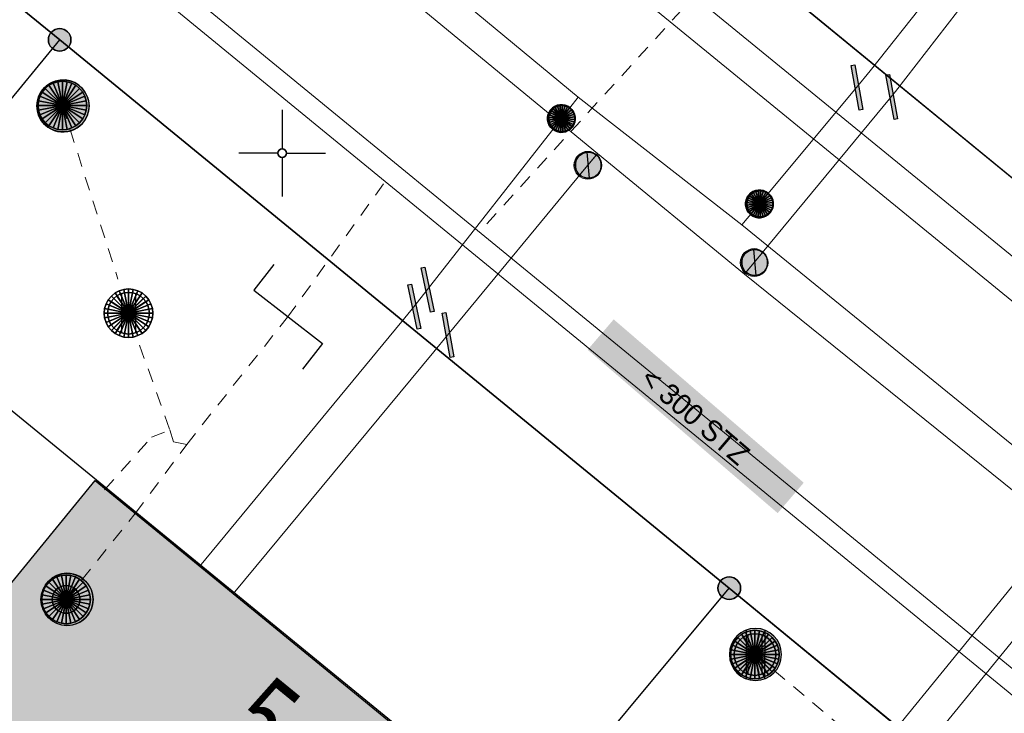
# Model space of a CAD drawing. Header units: metres. Extents: x 2695560 to 2696939, y 1260529 to 1262050.
# Tile 82 of 256: x 2696022 to 2696036, y 1260867 to 1260877. Entities that reach past the tile are written whole.
import ezdxf

# ---------------------------------------------------------------- set-up
doc = ezdxf.new("R2010")
doc.units = ezdxf.units.M
doc.linetypes.add('AUSGEZOGEN', pattern=[0])
doc.linetypes.add('VERDECKT2_S2', pattern=[0.36, 0.2, -0.16])
for name, color, linetype in [('XR$1$AV_Gebäudeflächen (BB)', 7, 'AUSGEZOGEN'), ('XR$1$AV_Grenzpunkte', 7, 'AUSGEZOGEN'), ('XR$1$AV_Haus-Nr.', 7, 'AUSGEZOGEN'), ('XR$1$AV_Koordinatennetzpunkte', 7, 'AUSGEZOGEN'), ('XR$1$AV_Linien (BB)', 7, 'AUSGEZOGEN'), ('XR$1$AW_LK_Schachtdeckel', 24, 'AUSGEZOGEN'), ('XR$1$AW_LK_Zwischenpunkt', 24, 'AUSGEZOGEN'), ('XR$1$GA_LK_Absperrarmatur', 32, 'AUSGEZOGEN'), ('XR$1$GA_LK_Rohrleitungsteil', 32, 'AUSGEZOGEN'), ('XR$1$Liegenschaftsgrenzen', 7, 'AUSGEZOGEN'), ('XR$1$PFAV', 255, 'AUSGEZOGEN'), ('XR$1$PFAW', 255, 'AUSGEZOGEN'), ('XR$1$PFGA', 255, 'AUSGEZOGEN'), ('XR$1$PFWA', 255, 'AUSGEZOGEN'), ('XR$1$RP_Abstandslinie', 7, 'AUSGEZOGEN'), ('XR$1$WA_LK_Absperrarmatur', 171, 'AUSGEZOGEN'), ('XR$1$WA_LK_Rohrleitungsteil', 171, 'AUSGEZOGEN')]:
    doc.layers.add(name, color=color, linetype=linetype)
for name, color, linetype, lineweight in [('XR$2$ABW-Linie-R-ungenau', 4, 'VERDECKT2_S2', 18), ('XR$2$ABW-LinieFlaeche-R-genau', 4, 'AUSGEZOGEN', 18), ('XR$2$ABW-Punkt', 6, 'AUSGEZOGEN', 18), ('XR$2$ELE-LinieFlaeche-genau', 1, 'AUSGEZOGEN', 18), ('XR$2$GAS-Linie-genau', 12, 'AUSGEZOGEN', 18), ('XR$2$GAS-Punkt', 12, 'AUSGEZOGEN', 18), ('XR$2$WAS-Linie-genau', 5, 'AUSGEZOGEN', 18), ('XR$2$WAS-Punkt', 5, 'AUSGEZOGEN', 18), ('XR$2$WEI-Text', 59, 'AUSGEZOGEN', 18)]:
    doc.layers.add(name, color=color, linetype=linetype, lineweight=lineweight)
doc.styles.add('ARIAL', font='arial.ttf')
doc.styles.add('TXT', font='txt')

# ---------------------------------------------------------------- blocks, each defined once
blk = doc.blocks.new('BAV15')
at = {"layer": 'XR$1$PFAV', "transparency": 33554687}
blk.add_hatch(color=7, dxfattribs=at).paths.add_polyline_path([(0.5, 0), (0.49, 0.101), (0.459, 0.197), (0.41, 0.286), (0.344, 0.362), (0.264, 0.424), (0.174, 0.469), (0.076, 0.494), (-0.025, 0.499), (-0.125, 0.484), (-0.22, 0.449), (-0.306, 0.395), (-0.379, 0.326), (-0.437, 0.243), (-0.477, 0.15), (-0.497, 0.051), (-0.497, -0.051), (-0.477, -0.15), (-0.437, -0.243), (-0.379, -0.326), (-0.306, -0.395), (-0.22, -0.449), (-0.125, -0.484), (-0.025, -0.499), (0.076, -0.494), (0.174, -0.469), (0.264, -0.424), (0.344, -0.362), (0.41, -0.286), (0.459, -0.197), (0.49, -0.101)])
at = {"color": 7, "transparency": 33554687}
for start, end in [(90, 270), (270, 90)]:
    blk.add_arc((0, 0), 0.5, start, end, dxfattribs=at)
at = {"layer": 'XR$1$PFAV', "transparency": 33554687}
blk.add_circle((0, 0), 0.5, dxfattribs=at)
blk = doc.blocks.new('BAV2041')
at = {"color": 7, "transparency": 33554687}
for p, q in [((0, 0.5), (0, 0.05)), ((-0.05, 0), (-0.5, 0)), ((0.05, 0), (0.5, 0)), ((0, -0.05), (0, -0.5))]:
    blk.add_line(p, q, dxfattribs=at)
blk.add_circle((0, 0), 0.05, dxfattribs=at)
for start, end in [(90, 270), (270, 90)]:
    blk.add_arc((0, 0), 0.05, start, end, dxfattribs=at)
blk = doc.blocks.new('BAW2093')
at = {"transparency": 33554687}
blk.add_lwpolyline([(-0.375, -0.5), (0, -0.5), (0, 0.5), (0.375, 0.5)], dxfattribs=at)
blk = doc.blocks.new('BAW2082')
at = {"layer": 'XR$1$PFAW', "transparency": 33554687}
blk.add_hatch(color=7, dxfattribs=at).paths.add_polyline_path([(0.509, -0.003), (0.499, 0.098), (0.469, 0.194), (0.42, 0.283), (0.354, 0.359), (0.274, 0.421), (0.183, 0.466), (0.085, 0.491), (-0.016, 0.496), (-0.116, 0.481), (-0.211, 0.446), (-0.297, 0.392), (-0.37, 0.323), (-0.428, 0.24), (-0.468, 0.147), (-0.488, 0.047), (-0.488, -0.054), (-0.468, -0.153), (-0.428, -0.246), (-0.37, -0.329), (-0.297, -0.398), (-0.211, -0.452), (-0.116, -0.487), (-0.016, -0.502), (0.085, -0.497), (0.183, -0.472), (0.274, -0.427), (0.354, -0.366), (0.42, -0.289), (0.469, -0.2), (0.499, -0.104)])
at = {"transparency": 33554687}
for start, end in [(91.1948, 268.8052), (268.8052, 91.1948)]:
    blk.add_arc((0.01, 0), 0.5, start, end, dxfattribs=at)
at = {"layer": 'XR$1$PFAW', "transparency": 33554687}
blk.add_circle((0.009, -0.003), 0.5, dxfattribs=at)
blk = doc.blocks.new('BAW2090')
at = {"layer": 'XR$1$PFAW', "lineweight": 25, "transparency": 33554687}
blk.add_hatch(color=7, dxfattribs=at).paths.add_polyline_path([(0.5, 0), (0.49, 0.101), (0.459, 0.197), (0.41, 0.286), (0.344, 0.362), (0.264, 0.424), (0.174, 0.469), (0.076, 0.494), (-0.025, 0.499), (-0.125, 0.484), (-0.22, 0.449), (-0.306, 0.395), (-0.379, 0.326), (-0.437, 0.243), (-0.477, 0.15), (-0.497, 0.051), (-0.497, -0.051), (-0.477, -0.15), (-0.437, -0.243), (-0.379, -0.326), (-0.306, -0.395), (-0.22, -0.449), (-0.125, -0.484), (-0.025, -0.499), (0.076, -0.494), (0.174, -0.469), (0.264, -0.424), (0.344, -0.362), (0.41, -0.286), (0.459, -0.197), (0.49, -0.101)])
at = {"lineweight": 25, "transparency": 33554687}
for p, q in [((-0.177, 0.468), (-0.177, -0.468)), ((0.179, 0.467), (0.177, -0.468))]:
    blk.add_line(p, q, dxfattribs=at)
for start, end in [(90, 180), (0, 90), (180, 270), (270, 0)]:
    blk.add_arc((0, 0), 0.5, start, end, dxfattribs=at)
blk = doc.blocks.new('BWA2013')
at = {"true_color": 0x000000, "transparency": 33554687}
blk.add_hatch(color=18, dxfattribs=at).paths.add_polyline_path([(-0.291, -0.409), (0.352, 0.357), (0.291, 0.409), (-0.352, -0.357)])
at = {"transparency": 33554687}
blk.add_lwpolyline([(-0.291, -0.409), (-0.352, -0.357), (0.291, 0.409), (0.352, 0.357), (-0.291, -0.409)], close=True, dxfattribs=at)
blk = doc.blocks.new('BWA2012')
at = {"layer": 'XR$1$PFWA', "transparency": 33554687}
blk.add_hatch(color=7, dxfattribs=at).paths.add_polyline_path([(0.5, 0), (0.49, 0.101), (0.459, 0.197), (0.41, 0.286), (0.344, 0.362), (0.264, 0.424), (0.174, 0.469), (0.076, 0.494), (-0.025, 0.499), (-0.125, 0.484), (-0.22, 0.449), (-0.306, 0.395), (-0.379, 0.326), (-0.437, 0.243), (-0.477, 0.15), (-0.497, 0.051), (-0.497, -0.051), (-0.477, -0.15), (-0.437, -0.243), (-0.379, -0.326), (-0.306, -0.395), (-0.22, -0.449), (-0.125, -0.484), (-0.025, -0.499), (0.076, -0.494), (0.174, -0.469), (0.264, -0.424), (0.344, -0.362), (0.41, -0.286), (0.459, -0.197), (0.49, -0.101)])
at = {"transparency": 33554687}
blk.add_line((0.354, 0.354), (-0.354, -0.354), dxfattribs=at)
for start, end in [(45, 225), (225, 45)]:
    blk.add_arc((0, 0), 0.5, start, end, dxfattribs=at)
at = {"layer": 'XR$1$PFWA', "transparency": 33554687}
blk.add_circle((0, 0), 0.5, dxfattribs=at)
blk = doc.blocks.new('BGA2013')
at = {"transparency": 33554687}
blk.add_hatch(color=36, dxfattribs=at).paths.add_polyline_path([(-0.291, -0.409), (0.352, 0.357), (0.291, 0.409), (-0.352, -0.357)])
at = {"color": 32, "transparency": 33554687}
blk.add_lwpolyline([(-0.291, -0.409), (-0.352, -0.357), (0.291, 0.409), (0.352, 0.357), (-0.291, -0.409)], close=True, dxfattribs=at)
blk = doc.blocks.new('BGA965')
at = {"layer": 'XR$1$PFGA', "transparency": 33554687}
blk.add_hatch(color=7, dxfattribs=at).paths.add_polyline_path([(0.5, 0), (0.49, 0.101), (0.459, 0.197), (0.41, 0.286), (0.344, 0.362), (0.264, 0.424), (0.174, 0.469), (0.076, 0.494), (-0.025, 0.499), (-0.125, 0.484), (-0.22, 0.449), (-0.306, 0.395), (-0.379, 0.326), (-0.437, 0.243), (-0.477, 0.15), (-0.497, 0.051), (-0.497, -0.051), (-0.477, -0.15), (-0.437, -0.243), (-0.379, -0.326), (-0.306, -0.395), (-0.22, -0.449), (-0.125, -0.484), (-0.025, -0.499), (0.076, -0.494), (0.174, -0.469), (0.264, -0.424), (0.344, -0.362), (0.41, -0.286), (0.459, -0.197), (0.49, -0.101)])
at = {"color": 32, "transparency": 33554687}
blk.add_line((0, 0.5), (0, -0.5), dxfattribs=at)
for start, end in [(90, 270), (270, 90)]:
    blk.add_arc((0, 0), 0.5, start, end, dxfattribs=at)
at = {"layer": 'XR$1$PFGA', "transparency": 33554687}
blk.add_circle((0, 0), 0.5, dxfattribs=at)
blk = doc.blocks.new('GAS-ABSPERRORGAN')
at = {"layer": 'XR$2$GAS-Punkt', "linetype": 'AUSGEZOGEN', "lineweight": 25, "transparency": 33554687}
blk.add_line((0, 200, 2500), (0, -200, 2500), dxfattribs=at)
for points in [[(-111, 166, 2500), (0, 0, 2500), (-141, 141, 2500)], [(-111, 166), (0, 0), (-141, 141)], [(-111, 166, 2500), (-111, 166), (-141, 141), (-141, 141, 2500)], [(-77, 185, 2500), (0, 0, 2500), (-111, 166, 2500)], [(-77, 185), (0, 0), (-111, 166)], [(-77, 185, 2500), (-77, 185), (-111, 166), (-111, 166, 2500)], [(-39, 196, 2500), (0, 0, 2500), (-77, 185, 2500)], [(-39, 196), (0, 0), (-77, 185)], [(-39, 196, 2500), (-39, 196), (-77, 185), (-77, 185, 2500)], [(0, 200, 2500), (0, 0, 2500), (-39, 196, 2500)], [(0, 200), (0, 0), (-39, 196)], [(0, 200, 2500), (0, 200), (-39, 196), (-39, 196, 2500)], [(39, 196, 2500), (0, 0, 2500), (0, 200, 2500)], [(39, 196), (0, 0), (0, 200)], [(39, 196, 2500), (39, 196), (0, 200), (0, 200, 2500)], [(77, 185, 2500), (0, 0, 2500), (39, 196, 2500)], [(77, 185), (0, 0), (39, 196)], [(111, 166, 2500), (0, 0, 2500), (77, 185, 2500)], [(111, 166), (0, 0), (77, 185)], [(141, 141, 2500), (0, 0, 2500), (111, 166, 2500)], [(141, 141), (0, 0), (111, 166)], [(77, 185, 2500), (77, 185), (39, 196), (39, 196, 2500)], [(111, 166, 2500), (111, 166), (77, 185), (77, 185, 2500)], [(141, 141, 2500), (141, 141), (111, 166), (111, 166, 2500)], [(-196, 39, 2500), (0, 0, 2500), (-200, 0, 2500)], [(-196, 39), (0, 0), (-200, 0)], [(-196, 39, 2500), (-196, 39), (-200, 0), (-200, 0, 2500)], [(-200, 0, 2500), (0, 0, 2500), (-196, -39, 2500)], [(-200, 0), (0, 0), (-196, -39)], [(-185, 77, 2500), (0, 0, 2500), (-196, 39, 2500)], [(-185, 77), (0, 0), (-196, 39)], [(-185, 77, 2500), (-185, 77), (-196, 39), (-196, 39, 2500)], [(-196, -39, 2500), (0, 0, 2500), (-185, -77, 2500)], [(-196, -39), (0, 0), (-185, -77)], [(-166, 111, 2500), (0, 0, 2500), (-185, 77, 2500)], [(-166, 111), (0, 0), (-185, 77)], [(-166, 111, 2500), (-166, 111), (-185, 77), (-185, 77, 2500)], [(-185, -77, 2500), (0, 0, 2500), (-166, -111, 2500)], [(-185, -77), (0, 0), (-166, -111)], [(-141, 141, 2500), (0, 0, 2500), (-166, 111, 2500)], [(-141, 141), (0, 0), (-166, 111)], [(-141, 141, 2500), (-141, 141), (-166, 111), (-166, 111, 2500)], [(-166, -111, 2500), (0, 0, 2500), (-141, -141, 2500)], [(-166, -111), (0, 0), (-141, -141)], [(-141, -141, 2500), (0, 0, 2500), (-111, -166, 2500)], [(-141, -141), (0, 0), (-111, -166)], [(-111, -166, 2500), (0, 0, 2500), (-77, -185, 2500)], [(-111, -166), (0, 0), (-77, -185)], [(-77, -185, 2500), (0, 0, 2500), (-39, -196, 2500)], [(-77, -185), (0, 0), (-39, -196)], [(-39, -196, 2500), (0, 0, 2500), (0, -200, 2500)], [(-39, -196), (0, 0), (0, -200)], [(166, 111, 2500), (0, 0, 2500), (141, 141, 2500)], [(166, 111), (0, 0), (141, 141)], [(185, 77, 2500), (0, 0, 2500), (166, 111, 2500)], [(185, 77), (0, 0), (166, 111)], [(196, 39, 2500), (0, 0, 2500), (185, 77, 2500)], [(196, 39), (0, 0), (185, 77)], [(200, 0, 2500), (0, 0, 2500), (196, 39, 2500)], [(200, 0), (0, 0), (196, 39)], [(0, -200, 2500), (0, 0, 2500), (39, -196, 2500)], [(39, -196, 2500), (0, 0, 2500), (77, -185, 2500)], [(77, -185, 2500), (0, 0, 2500), (111, -166, 2500)], [(111, -166, 2500), (0, 0, 2500), (141, -141, 2500)], [(141, -141, 2500), (0, 0, 2500), (166, -111, 2500)], [(166, -111, 2500), (0, 0, 2500), (185, -77, 2500)], [(185, -77, 2500), (0, 0, 2500), (196, -39, 2500)], [(196, -39, 2500), (0, 0, 2500), (200, 0, 2500)], [(0, -200), (0, 0), (39, -196)], [(39, -196), (0, 0), (77, -185)], [(77, -185), (0, 0), (111, -166)], [(111, -166), (0, 0), (141, -141)], [(141, -141), (0, 0), (166, -111)], [(166, -111), (0, 0), (185, -77)], [(185, -77), (0, 0), (196, -39)], [(196, -39), (0, 0), (200, 0)], [(166, 111, 2500), (166, 111), (141, 141), (141, 141, 2500)], [(185, 77, 2500), (185, 77), (166, 111), (166, 111, 2500)], [(196, 39, 2500), (196, 39), (185, 77), (185, 77, 2500)], [(200, 0, 2500), (200, 0), (196, 39), (196, 39, 2500)], [(-200, 0, 2500), (-200, 0), (-196, -39), (-196, -39, 2500)], [(-196, -39, 2500), (-196, -39), (-185, -77), (-185, -77, 2500)], [(-185, -77, 2500), (-185, -77), (-166, -111), (-166, -111, 2500)], [(-166, -111, 2500), (-166, -111), (-141, -141), (-141, -141, 2500)], [(-141, -141, 2500), (-141, -141), (-111, -166), (-111, -166, 2500)], [(111, -166, 2500), (111, -166), (141, -141), (141, -141, 2500)], [(141, -141, 2500), (141, -141), (166, -111), (166, -111, 2500)], [(166, -111, 2500), (166, -111), (185, -77), (185, -77, 2500)], [(185, -77, 2500), (185, -77), (196, -39), (196, -39, 2500)], [(196, -39, 2500), (196, -39), (200, 0), (200, 0, 2500)], [(-111, -166, 2500), (-111, -166), (-77, -185), (-77, -185, 2500)], [(-77, -185, 2500), (-77, -185), (-39, -196), (-39, -196, 2500)], [(-39, -196, 2500), (-39, -196), (0, -200), (0, -200, 2500)], [(0, -200, 2500), (0, -200), (39, -196), (39, -196, 2500)], [(39, -196, 2500), (39, -196), (77, -185), (77, -185, 2500)], [(77, -185, 2500), (77, -185), (111, -166), (111, -166, 2500)]]:
    blk.add_3dface(points, dxfattribs=at)
blk = doc.blocks.new('WAS-ABSPERRORGAN')
at = {"layer": 'XR$2$WAS-Punkt', "linetype": 'AUSGEZOGEN', "transparency": 33554687}
for p, q in [((0, 200, 2500), (0, -200, 2500)), ((0, 0), (0, 0))]:
    blk.add_line(p, q, dxfattribs=at)
blk.add_circle((0, 0, 502500), 200, dxfattribs=at)
blk = doc.blocks.new('ABW-OELABSCHEIDER')
at = {"layer": 'XR$2$ABW-Punkt', "linetype": 'AUSGEZOGEN', "lineweight": 25, "transparency": 33554687}
for p, q in [((-100, 283, 2500), (-100, -283, 2500)), ((100, 283, 2500), (100, -283, 2500))]:
    blk.add_line(p, q, dxfattribs=at)
for points in [[(-59, 294, 2500), (0, 0, 2500), (-115, 277, 2500)], [(-59, 294), (0, 0), (-115, 277)], [(-59, 294, 2500), (-59, 294), (-115, 277), (-115, 277, 2500)], [(0, 300, 2500), (0, 0, 2500), (-59, 294, 2500)], [(0, 300), (0, 0), (-59, 294)], [(0, 300, 2500), (0, 300), (-59, 294), (-59, 294, 2500)], [(59, 294, 2500), (0, 0, 2500), (0, 300, 2500)], [(59, 294), (0, 0), (0, 300)], [(59, 294, 2500), (59, 294), (0, 300), (0, 300, 2500)], [(115, 277, 2500), (0, 0, 2500), (59, 294, 2500)], [(115, 277), (0, 0), (59, 294)], [(115, 277, 2500), (115, 277), (59, 294), (59, 294, 2500)], [(-249, 167, 2500), (0, 0, 2500), (-277, 115, 2500)], [(-249, 167), (0, 0), (-277, 115)], [(-249, 167, 2500), (-249, 167), (-277, 115), (-277, 115, 2500)], [(-212, 212, 2500), (0, 0, 2500), (-249, 167, 2500)], [(-212, 212), (0, 0), (-249, 167)], [(-212, 212, 2500), (-212, 212), (-249, 167), (-249, 167, 2500)], [(-167, 249, 2500), (0, 0, 2500), (-212, 212, 2500)], [(-167, 249), (0, 0), (-212, 212)], [(-167, 249, 2500), (-167, 249), (-212, 212), (-212, 212, 2500)], [(-115, 277, 2500), (0, 0, 2500), (-167, 249, 2500)], [(-115, 277), (0, 0), (-167, 249)], [(-115, 277, 2500), (-115, 277), (-167, 249), (-167, 249, 2500)], [(167, 249, 2500), (0, 0, 2500), (115, 277, 2500)], [(167, 249), (0, 0), (115, 277)], [(212, 212, 2500), (0, 0, 2500), (167, 249, 2500)], [(212, 212), (0, 0), (167, 249)], [(249, 167, 2500), (0, 0, 2500), (212, 212, 2500)], [(249, 167), (0, 0), (212, 212)], [(277, 115, 2500), (0, 0, 2500), (249, 167, 2500)], [(277, 115), (0, 0), (249, 167)], [(167, 249, 2500), (167, 249), (115, 277), (115, 277, 2500)], [(212, 212, 2500), (212, 212), (167, 249), (167, 249, 2500)], [(249, 167, 2500), (249, 167), (212, 212), (212, 212, 2500)], [(277, 115, 2500), (277, 115), (249, 167), (249, 167, 2500)], [(-294, 59, 2500), (0, 0, 2500), (-300, 0, 2500)], [(-294, 59), (0, 0), (-300, 0)], [(-294, 59, 2500), (-294, 59), (-300, 0), (-300, 0, 2500)], [(-277, 115, 2500), (0, 0, 2500), (-294, 59, 2500)], [(-277, 115), (0, 0), (-294, 59)], [(-277, 115, 2500), (-277, 115), (-294, 59), (-294, 59, 2500)], [(294, 59, 2500), (0, 0, 2500), (277, 115, 2500)], [(294, 59), (0, 0), (277, 115)], [(300, 0, 2500), (0, 0, 2500), (294, 59, 2500)], [(300, 0), (0, 0), (294, 59)], [(294, 59, 2500), (294, 59), (277, 115), (277, 115, 2500)], [(300, 0, 2500), (300, 0), (294, 59), (294, 59, 2500)], [(-300, 0, 2500), (0, 0, 2500), (-294, -59, 2500)], [(-300, 0), (0, 0), (-294, -59)], [(-300, 0, 2500), (-300, 0), (-294, -59), (-294, -59, 2500)], [(-294, -59, 2500), (0, 0, 2500), (-277, -115, 2500)], [(-294, -59), (0, 0), (-277, -115)], [(-294, -59, 2500), (-294, -59), (-277, -115), (-277, -115, 2500)], [(-277, -115, 2500), (0, 0, 2500), (-249, -167, 2500)], [(-277, -115), (0, 0), (-249, -167)], [(-277, -115, 2500), (-277, -115), (-249, -167), (-249, -167, 2500)], [(-249, -167, 2500), (0, 0, 2500), (-212, -212, 2500)], [(-249, -167), (0, 0), (-212, -212)], [(-212, -212, 2500), (0, 0, 2500), (-167, -249, 2500)], [(-212, -212), (0, 0), (-167, -249)], [(-167, -249, 2500), (0, 0, 2500), (-115, -277, 2500)], [(-167, -249), (0, 0), (-115, -277)], [(-115, -277, 2500), (0, 0, 2500), (-59, -294, 2500)], [(-115, -277), (0, 0), (-59, -294)], [(-59, -294, 2500), (0, 0, 2500), (0, -300, 2500)], [(-59, -294), (0, 0), (0, -300)], [(0, -300, 2500), (0, 0, 2500), (59, -294, 2500)], [(59, -294, 2500), (0, 0, 2500), (115, -277, 2500)], [(115, -277, 2500), (0, 0, 2500), (167, -249, 2500)], [(167, -249, 2500), (0, 0, 2500), (212, -212, 2500)], [(212, -212, 2500), (0, 0, 2500), (249, -167, 2500)], [(249, -167, 2500), (0, 0, 2500), (277, -115, 2500)], [(277, -115, 2500), (0, 0, 2500), (294, -59, 2500)], [(294, -59, 2500), (0, 0, 2500), (300, 0, 2500)], [(0, -300), (0, 0), (59, -294)], [(59, -294), (0, 0), (115, -277)], [(115, -277), (0, 0), (167, -249)], [(167, -249), (0, 0), (212, -212)], [(212, -212), (0, 0), (249, -167)], [(249, -167), (0, 0), (277, -115)], [(277, -115), (0, 0), (294, -59)], [(294, -59), (0, 0), (300, 0)], [(249, -167, 2500), (249, -167), (277, -115), (277, -115, 2500)], [(277, -115, 2500), (277, -115), (294, -59), (294, -59, 2500)], [(294, -59, 2500), (294, -59), (300, 0), (300, 0, 2500)], [(-249, -167, 2500), (-249, -167), (-212, -212), (-212, -212, 2500)], [(-212, -212, 2500), (-212, -212), (-167, -249), (-167, -249, 2500)], [(-167, -249, 2500), (-167, -249), (-115, -277), (-115, -277, 2500)], [(-115, -277, 2500), (-115, -277), (-59, -294), (-59, -294, 2500)], [(59, -294, 2500), (59, -294), (115, -277), (115, -277, 2500)], [(115, -277, 2500), (115, -277), (167, -249), (167, -249, 2500)], [(167, -249, 2500), (167, -249), (212, -212), (212, -212, 2500)], [(212, -212, 2500), (212, -212), (249, -167), (249, -167, 2500)], [(-59, -294, 2500), (-59, -294), (0, -300), (0, -300, 2500)], [(0, -300, 2500), (0, -300), (59, -294), (59, -294, 2500)]]:
    blk.add_3dface(points, dxfattribs=at)
blk = doc.blocks.new('ABW-KONTROLLSCHACHT')
at = {"layer": 'XR$2$ABW-Punkt', "linetype": 'AUSGEZOGEN', "lineweight": 25, "transparency": 33554687}
for points in [[(-194, 291, 2500), (0, 0, 2500), (-247, 247, 2500)], [(-194, 291), (0, 0), (-247, 247)], [(-194, 291, 2500), (-194, 291), (-247, 247), (-247, 247, 2500)], [(-134, 323, 2500), (0, 0, 2500), (-194, 291, 2500)], [(-134, 323), (0, 0), (-194, 291)], [(-134, 323, 2500), (-134, 323), (-194, 291), (-194, 291, 2500)], [(-68, 343, 2500), (0, 0, 2500), (-134, 323, 2500)], [(-68, 343), (0, 0), (-134, 323)], [(-68, 343, 2500), (-68, 343), (-134, 323), (-134, 323, 2500)], [(0, 350, 2500), (0, 0, 2500), (-68, 343, 2500)], [(0, 350), (0, 0), (-68, 343)], [(0, 350, 2500), (0, 350), (-68, 343), (-68, 343, 2500)], [(68, 343, 2500), (0, 0, 2500), (0, 350, 2500)], [(68, 343), (0, 0), (0, 350)], [(68, 343, 2500), (68, 343), (0, 350), (0, 350, 2500)], [(134, 323, 2500), (0, 0, 2500), (68, 343, 2500)], [(134, 323), (0, 0), (68, 343)], [(194, 291, 2500), (0, 0, 2500), (134, 323, 2500)], [(194, 291), (0, 0), (134, 323)], [(247, 247, 2500), (0, 0, 2500), (194, 291, 2500)], [(247, 247), (0, 0), (194, 291)], [(134, 323, 2500), (134, 323), (68, 343), (68, 343, 2500)], [(194, 291, 2500), (194, 291), (134, 323), (134, 323, 2500)], [(247, 247, 2500), (247, 247), (194, 291), (194, 291, 2500)], [(-291, 194, 2500), (0, 0, 2500), (-323, 134, 2500)], [(-291, 194), (0, 0), (-323, 134)], [(-291, 194, 2500), (-291, 194), (-323, 134), (-323, 134, 2500)], [(-247, 247, 2500), (0, 0, 2500), (-291, 194, 2500)], [(-247, 247), (0, 0), (-291, 194)], [(-247, 247, 2500), (-247, 247), (-291, 194), (-291, 194, 2500)], [(291, 194, 2500), (0, 0, 2500), (247, 247, 2500)], [(291, 194), (0, 0), (247, 247)], [(323, 134, 2500), (0, 0, 2500), (291, 194, 2500)], [(323, 134), (0, 0), (291, 194)], [(291, 194, 2500), (291, 194), (247, 247), (247, 247, 2500)], [(323, 134, 2500), (323, 134), (291, 194), (291, 194, 2500)], [(-343, 68, 2500), (0, 0, 2500), (-350, 0, 2500)], [(-343, 68), (0, 0), (-350, 0)], [(-343, 68, 2500), (-343, 68), (-350, 0), (-350, 0, 2500)], [(-350, 0, 2500), (0, 0, 2500), (-343, -68, 2500)], [(-350, 0), (0, 0), (-343, -68)], [(-323, 134, 2500), (0, 0, 2500), (-343, 68, 2500)], [(-323, 134), (0, 0), (-343, 68)], [(-323, 134, 2500), (-323, 134), (-343, 68), (-343, 68, 2500)], [(-343, -68, 2500), (0, 0, 2500), (-323, -134, 2500)], [(-343, -68), (0, 0), (-323, -134)], [(-323, -134, 2500), (0, 0, 2500), (-291, -194, 2500)], [(-323, -134), (0, 0), (-291, -194)], [(-291, -194, 2500), (0, 0, 2500), (-247, -247, 2500)], [(-291, -194), (0, 0), (-247, -247)], [(-247, -247, 2500), (0, 0, 2500), (-194, -291, 2500)], [(-247, -247), (0, 0), (-194, -291)], [(-194, -291, 2500), (0, 0, 2500), (-134, -323, 2500)], [(-194, -291), (0, 0), (-134, -323)], [(-134, -323, 2500), (0, 0, 2500), (-68, -343, 2500)], [(-134, -323), (0, 0), (-68, -343)], [(-68, -343, 2500), (0, 0, 2500), (0, -350, 2500)], [(-68, -343), (0, 0), (0, -350)], [(343, 68, 2500), (0, 0, 2500), (323, 134, 2500)], [(343, 68), (0, 0), (323, 134)], [(350, 0, 2500), (0, 0, 2500), (343, 68, 2500)], [(350, 0), (0, 0), (343, 68)], [(0, -350, 2500), (0, 0, 2500), (68, -343, 2500)], [(68, -343, 2500), (0, 0, 2500), (134, -323, 2500)], [(134, -323, 2500), (0, 0, 2500), (194, -291, 2500)], [(194, -291, 2500), (0, 0, 2500), (247, -247, 2500)], [(247, -247, 2500), (0, 0, 2500), (291, -194, 2500)], [(291, -194, 2500), (0, 0, 2500), (323, -134, 2500)], [(323, -134, 2500), (0, 0, 2500), (343, -68, 2500)], [(343, -68, 2500), (0, 0, 2500), (350, 0, 2500)], [(0, -350), (0, 0), (68, -343)], [(68, -343), (0, 0), (134, -323)], [(134, -323), (0, 0), (194, -291)], [(194, -291), (0, 0), (247, -247)], [(247, -247), (0, 0), (291, -194)], [(291, -194), (0, 0), (323, -134)], [(323, -134), (0, 0), (343, -68)], [(343, -68), (0, 0), (350, 0)], [(343, 68, 2500), (343, 68), (323, 134), (323, 134, 2500)], [(350, 0, 2500), (350, 0), (343, 68), (343, 68, 2500)], [(-350, 0, 2500), (-350, 0), (-343, -68), (-343, -68, 2500)], [(-343, -68, 2500), (-343, -68), (-323, -134), (-323, -134, 2500)], [(-323, -134, 2500), (-323, -134), (-291, -194), (-291, -194, 2500)], [(291, -194, 2500), (291, -194), (323, -134), (323, -134, 2500)], [(323, -134, 2500), (323, -134), (343, -68), (343, -68, 2500)], [(343, -68, 2500), (343, -68), (350, 0), (350, 0, 2500)], [(-291, -194, 2500), (-291, -194), (-247, -247), (-247, -247, 2500)], [(-247, -247, 2500), (-247, -247), (-194, -291), (-194, -291, 2500)], [(194, -291, 2500), (194, -291), (247, -247), (247, -247, 2500)], [(247, -247, 2500), (247, -247), (291, -194), (291, -194, 2500)], [(-194, -291, 2500), (-194, -291), (-134, -323), (-134, -323, 2500)], [(-134, -323, 2500), (-134, -323), (-68, -343), (-68, -343, 2500)], [(-68, -343, 2500), (-68, -343), (0, -350), (0, -350, 2500)], [(0, -350, 2500), (0, -350), (68, -343), (68, -343, 2500)], [(68, -343, 2500), (68, -343), (134, -323), (134, -323, 2500)], [(134, -323, 2500), (134, -323), (194, -291), (194, -291, 2500)]]:
    blk.add_3dface(points, dxfattribs=at)
blk = doc.blocks.new('ABW-NORMSCHACHT_WEITERE')
at = {"layer": 'XR$2$ABW-Punkt', "linetype": 'AUSGEZOGEN', "lineweight": 25, "transparency": 33554687}
for points in [[(-111, 166, 2500), (0, 0, 2500), (-141, 141, 2500)], [(-111, 166), (0, 0), (-141, 141)], [(-111, 166, 2500), (-111, 166), (-141, 141), (-141, 141, 2500)], [(-77, 185, 2500), (0, 0, 2500), (-111, 166, 2500)], [(-77, 185), (0, 0), (-111, 166)], [(-77, 185, 2500), (-77, 185), (-111, 166), (-111, 166, 2500)], [(-39, 196, 2500), (0, 0, 2500), (-77, 185, 2500)], [(-39, 196), (0, 0), (-77, 185)], [(-39, 196, 2500), (-39, 196), (-77, 185), (-77, 185, 2500)], [(0, 200, 2500), (0, 0, 2500), (-39, 196, 2500)], [(0, 200), (0, 0), (-39, 196)], [(0, 200, 2500), (0, 200), (-39, 196), (-39, 196, 2500)], [(39, 196, 2500), (0, 0, 2500), (0, 200, 2500)], [(39, 196), (0, 0), (0, 200)], [(39, 196, 2500), (39, 196), (0, 200), (0, 200, 2500)], [(77, 185, 2500), (0, 0, 2500), (39, 196, 2500)], [(77, 185), (0, 0), (39, 196)], [(111, 166, 2500), (0, 0, 2500), (77, 185, 2500)], [(111, 166), (0, 0), (77, 185)], [(141, 141, 2500), (0, 0, 2500), (111, 166, 2500)], [(141, 141), (0, 0), (111, 166)], [(77, 185, 2500), (77, 185), (39, 196), (39, 196, 2500)], [(111, 166, 2500), (111, 166), (77, 185), (77, 185, 2500)], [(141, 141, 2500), (141, 141), (111, 166), (111, 166, 2500)], [(-196, 39, 2500), (0, 0, 2500), (-200, 0, 2500)], [(-196, 39), (0, 0), (-200, 0)], [(-196, 39, 2500), (-196, 39), (-200, 0), (-200, 0, 2500)], [(-200, 0, 2500), (0, 0, 2500), (-196, -39, 2500)], [(-200, 0), (0, 0), (-196, -39)], [(-185, 77, 2500), (0, 0, 2500), (-196, 39, 2500)], [(-185, 77), (0, 0), (-196, 39)], [(-185, 77, 2500), (-185, 77), (-196, 39), (-196, 39, 2500)], [(-196, -39, 2500), (0, 0, 2500), (-185, -77, 2500)], [(-196, -39), (0, 0), (-185, -77)], [(-166, 111, 2500), (0, 0, 2500), (-185, 77, 2500)], [(-166, 111), (0, 0), (-185, 77)], [(-166, 111, 2500), (-166, 111), (-185, 77), (-185, 77, 2500)], [(-185, -77, 2500), (0, 0, 2500), (-166, -111, 2500)], [(-185, -77), (0, 0), (-166, -111)], [(-141, 141, 2500), (0, 0, 2500), (-166, 111, 2500)], [(-141, 141), (0, 0), (-166, 111)], [(-141, 141, 2500), (-141, 141), (-166, 111), (-166, 111, 2500)], [(-166, -111, 2500), (0, 0, 2500), (-141, -141, 2500)], [(-166, -111), (0, 0), (-141, -141)], [(-141, -141, 2500), (0, 0, 2500), (-111, -166, 2500)], [(-141, -141), (0, 0), (-111, -166)], [(-111, -166, 2500), (0, 0, 2500), (-77, -185, 2500)], [(-111, -166), (0, 0), (-77, -185)], [(-77, -185, 2500), (0, 0, 2500), (-39, -196, 2500)], [(-77, -185), (0, 0), (-39, -196)], [(-39, -196, 2500), (0, 0, 2500), (0, -200, 2500)], [(-39, -196), (0, 0), (0, -200)], [(166, 111, 2500), (0, 0, 2500), (141, 141, 2500)], [(166, 111), (0, 0), (141, 141)], [(185, 77, 2500), (0, 0, 2500), (166, 111, 2500)], [(185, 77), (0, 0), (166, 111)], [(196, 39, 2500), (0, 0, 2500), (185, 77, 2500)], [(196, 39), (0, 0), (185, 77)], [(200, 0, 2500), (0, 0, 2500), (196, 39, 2500)], [(200, 0), (0, 0), (196, 39)], [(0, -200, 2500), (0, 0, 2500), (39, -196, 2500)], [(39, -196, 2500), (0, 0, 2500), (77, -185, 2500)], [(77, -185, 2500), (0, 0, 2500), (111, -166, 2500)], [(111, -166, 2500), (0, 0, 2500), (141, -141, 2500)], [(141, -141, 2500), (0, 0, 2500), (166, -111, 2500)], [(166, -111, 2500), (0, 0, 2500), (185, -77, 2500)], [(185, -77, 2500), (0, 0, 2500), (196, -39, 2500)], [(196, -39, 2500), (0, 0, 2500), (200, 0, 2500)], [(0, -200), (0, 0), (39, -196)], [(39, -196), (0, 0), (77, -185)], [(77, -185), (0, 0), (111, -166)], [(111, -166), (0, 0), (141, -141)], [(141, -141), (0, 0), (166, -111)], [(166, -111), (0, 0), (185, -77)], [(185, -77), (0, 0), (196, -39)], [(196, -39), (0, 0), (200, 0)], [(166, 111, 2500), (166, 111), (141, 141), (141, 141, 2500)], [(185, 77, 2500), (185, 77), (166, 111), (166, 111, 2500)], [(196, 39, 2500), (196, 39), (185, 77), (185, 77, 2500)], [(200, 0, 2500), (200, 0), (196, 39), (196, 39, 2500)], [(-200, 0, 2500), (-200, 0), (-196, -39), (-196, -39, 2500)], [(-196, -39, 2500), (-196, -39), (-185, -77), (-185, -77, 2500)], [(-185, -77, 2500), (-185, -77), (-166, -111), (-166, -111, 2500)], [(-166, -111, 2500), (-166, -111), (-141, -141), (-141, -141, 2500)], [(-141, -141, 2500), (-141, -141), (-111, -166), (-111, -166, 2500)], [(111, -166, 2500), (111, -166), (141, -141), (141, -141, 2500)], [(141, -141, 2500), (141, -141), (166, -111), (166, -111, 2500)], [(166, -111, 2500), (166, -111), (185, -77), (185, -77, 2500)], [(185, -77, 2500), (185, -77), (196, -39), (196, -39, 2500)], [(196, -39, 2500), (196, -39), (200, 0), (200, 0, 2500)], [(-111, -166, 2500), (-111, -166), (-77, -185), (-77, -185, 2500)], [(-77, -185, 2500), (-77, -185), (-39, -196), (-39, -196, 2500)], [(-39, -196, 2500), (-39, -196), (0, -200), (0, -200, 2500)], [(0, -200, 2500), (0, -200), (39, -196), (39, -196, 2500)], [(39, -196, 2500), (39, -196), (77, -185), (77, -185, 2500)], [(77, -185, 2500), (77, -185), (111, -166), (111, -166, 2500)]]:
    blk.add_3dface(points, dxfattribs=at)
blk = doc.blocks.new('ABW-DECKEL')
at = {"layer": 'XR$2$ABW-Punkt', "linetype": 'AUSGEZOGEN', "lineweight": 25, "transparency": 33554687}
for points in [[(-194, 291, 2500), (0, 0, 2500), (-247, 247, 2500)], [(-194, 291), (0, 0), (-247, 247)], [(-194, 291, 2500), (-194, 291), (-247, 247), (-247, 247, 2500)], [(-134, 323, 2500), (0, 0, 2500), (-194, 291, 2500)], [(-134, 323), (0, 0), (-194, 291)], [(-134, 323, 2500), (-134, 323), (-194, 291), (-194, 291, 2500)], [(-68, 343, 2500), (0, 0, 2500), (-134, 323, 2500)], [(-68, 343), (0, 0), (-134, 323)], [(-68, 343, 2500), (-68, 343), (-134, 323), (-134, 323, 2500)], [(0, 350, 2500), (0, 0, 2500), (-68, 343, 2500)], [(0, 350), (0, 0), (-68, 343)], [(0, 350, 2500), (0, 350), (-68, 343), (-68, 343, 2500)], [(68, 343, 2500), (0, 0, 2500), (0, 350, 2500)], [(68, 343), (0, 0), (0, 350)], [(68, 343, 2500), (68, 343), (0, 350), (0, 350, 2500)], [(134, 323, 2500), (0, 0, 2500), (68, 343, 2500)], [(134, 323), (0, 0), (68, 343)], [(194, 291, 2500), (0, 0, 2500), (134, 323, 2500)], [(194, 291), (0, 0), (134, 323)], [(247, 247, 2500), (0, 0, 2500), (194, 291, 2500)], [(247, 247), (0, 0), (194, 291)], [(134, 323, 2500), (134, 323), (68, 343), (68, 343, 2500)], [(194, 291, 2500), (194, 291), (134, 323), (134, 323, 2500)], [(247, 247, 2500), (247, 247), (194, 291), (194, 291, 2500)], [(-291, 194, 2500), (0, 0, 2500), (-323, 134, 2500)], [(-291, 194), (0, 0), (-323, 134)], [(-291, 194, 2500), (-291, 194), (-323, 134), (-323, 134, 2500)], [(-247, 247, 2500), (0, 0, 2500), (-291, 194, 2500)], [(-247, 247), (0, 0), (-291, 194)], [(-247, 247, 2500), (-247, 247), (-291, 194), (-291, 194, 2500)], [(291, 194, 2500), (0, 0, 2500), (247, 247, 2500)], [(291, 194), (0, 0), (247, 247)], [(323, 134, 2500), (0, 0, 2500), (291, 194, 2500)], [(323, 134), (0, 0), (291, 194)], [(291, 194, 2500), (291, 194), (247, 247), (247, 247, 2500)], [(323, 134, 2500), (323, 134), (291, 194), (291, 194, 2500)], [(-343, 68, 2500), (0, 0, 2500), (-350, 0, 2500)], [(-343, 68), (0, 0), (-350, 0)], [(-343, 68, 2500), (-343, 68), (-350, 0), (-350, 0, 2500)], [(-350, 0, 2500), (0, 0, 2500), (-343, -68, 2500)], [(-350, 0), (0, 0), (-343, -68)], [(-323, 134, 2500), (0, 0, 2500), (-343, 68, 2500)], [(-323, 134), (0, 0), (-343, 68)], [(-323, 134, 2500), (-323, 134), (-343, 68), (-343, 68, 2500)], [(-343, -68, 2500), (0, 0, 2500), (-323, -134, 2500)], [(-343, -68), (0, 0), (-323, -134)], [(-323, -134, 2500), (0, 0, 2500), (-291, -194, 2500)], [(-323, -134), (0, 0), (-291, -194)], [(-291, -194, 2500), (0, 0, 2500), (-247, -247, 2500)], [(-291, -194), (0, 0), (-247, -247)], [(-247, -247, 2500), (0, 0, 2500), (-194, -291, 2500)], [(-247, -247), (0, 0), (-194, -291)], [(-194, -291, 2500), (0, 0, 2500), (-134, -323, 2500)], [(-194, -291), (0, 0), (-134, -323)], [(-134, -323, 2500), (0, 0, 2500), (-68, -343, 2500)], [(-134, -323), (0, 0), (-68, -343)], [(-68, -343, 2500), (0, 0, 2500), (0, -350, 2500)], [(-68, -343), (0, 0), (0, -350)], [(343, 68, 2500), (0, 0, 2500), (323, 134, 2500)], [(343, 68), (0, 0), (323, 134)], [(350, 0, 2500), (0, 0, 2500), (343, 68, 2500)], [(350, 0), (0, 0), (343, 68)], [(0, -350, 2500), (0, 0, 2500), (68, -343, 2500)], [(68, -343, 2500), (0, 0, 2500), (134, -323, 2500)], [(134, -323, 2500), (0, 0, 2500), (194, -291, 2500)], [(194, -291, 2500), (0, 0, 2500), (247, -247, 2500)], [(247, -247, 2500), (0, 0, 2500), (291, -194, 2500)], [(291, -194, 2500), (0, 0, 2500), (323, -134, 2500)], [(323, -134, 2500), (0, 0, 2500), (343, -68, 2500)], [(343, -68, 2500), (0, 0, 2500), (350, 0, 2500)], [(0, -350), (0, 0), (68, -343)], [(68, -343), (0, 0), (134, -323)], [(134, -323), (0, 0), (194, -291)], [(194, -291), (0, 0), (247, -247)], [(247, -247), (0, 0), (291, -194)], [(291, -194), (0, 0), (323, -134)], [(323, -134), (0, 0), (343, -68)], [(343, -68), (0, 0), (350, 0)], [(343, 68, 2500), (343, 68), (323, 134), (323, 134, 2500)], [(350, 0, 2500), (350, 0), (343, 68), (343, 68, 2500)], [(-350, 0, 2500), (-350, 0), (-343, -68), (-343, -68, 2500)], [(-343, -68, 2500), (-343, -68), (-323, -134), (-323, -134, 2500)], [(-323, -134, 2500), (-323, -134), (-291, -194), (-291, -194, 2500)], [(291, -194, 2500), (291, -194), (323, -134), (323, -134, 2500)], [(323, -134, 2500), (323, -134), (343, -68), (343, -68, 2500)], [(343, -68, 2500), (343, -68), (350, 0), (350, 0, 2500)], [(-291, -194, 2500), (-291, -194), (-247, -247), (-247, -247, 2500)], [(-247, -247, 2500), (-247, -247), (-194, -291), (-194, -291, 2500)], [(194, -291, 2500), (194, -291), (247, -247), (247, -247, 2500)], [(247, -247, 2500), (247, -247), (291, -194), (291, -194, 2500)], [(-194, -291, 2500), (-194, -291), (-134, -323), (-134, -323, 2500)], [(-134, -323, 2500), (-134, -323), (-68, -343), (-68, -343, 2500)], [(-68, -343, 2500), (-68, -343), (0, -350), (0, -350, 2500)], [(0, -350, 2500), (0, -350), (68, -343), (68, -343, 2500)], [(68, -343, 2500), (68, -343), (134, -323), (134, -323, 2500)], [(134, -323, 2500), (134, -323), (194, -291), (194, -291, 2500)]]:
    blk.add_3dface(points, dxfattribs=at)

msp = doc.modelspace()

# ---------------------------------------------------------------- hatches: boundary and pattern name
at = {"transparency": 33554687}
msp.add_hatch(color=7, dxfattribs=at).paths.add_polyline_path([(2696030.738, 1260872.418), (2696030.363, 1260871.981), (2696033.096, 1260869.63), (2696033.471, 1260870.067)])
at = {"layer": 'XR$1$AV_Gebäudeflächen (BB)', "true_color": 0xd2d2d2, "transparency": 33554687}
msp.add_hatch(color=254, dxfattribs=at).paths.add_polyline_path([(2696023.63, 1260857.82), (2696029.47, 1260865.03), (2696023.279, 1260870.1), (2696017.418, 1260862.924)])

# ---------------------------------------------------------------- linework, layer by layer
at = {"layer": 'XR$1$AV_Linien (BB)', "color": 7, "linetype": 'AUSGEZOGEN', "transparency": 33554687}
for p, q in [((2696022.77, 1260876.44), (2696019.277, 1260879.311)), ((2696000.25, 1260848.95), (2696022.77, 1260876.44))]:
    msp.add_line(p, q, dxfattribs=at)
for points in [[(2696043.149, 1260868.985), (2696036.86, 1260874.13), (2696026.03, 1260883.02), (2696024.471, 1260884.294)], [(2696038.578, 1260863.465), (2696032.4, 1260868.55), (2696022.77, 1260876.44)], [(2696017.418, 1260862.924), (2696023.279, 1260870.1), (2696029.47, 1260865.03)]]:
    msp.add_lwpolyline(points, dxfattribs=at)
at = {"layer": 'XR$1$Liegenschaftsgrenzen', "color": 7, "linetype": 'AUSGEZOGEN', "transparency": 33554687}
for p, q in [((2696013.11, 1260884.38), (2696022.77, 1260876.44)), ((2696026.03, 1260883.02), (2696036.86, 1260874.13)), ((2696000.25, 1260848.95), (2696022.77, 1260876.44)), ((2696022.77, 1260876.44), (2696032.4, 1260868.55)), ((2696032.4, 1260868.55), (2696042.01, 1260860.64))]:
    msp.add_line(p, q, dxfattribs=at)
msp.add_lwpolyline([(2696010.23, 1260841.04), (2696014.92, 1260846.95), (2696023.63, 1260857.82), (2696029.47, 1260865.03), (2696032.4, 1260868.55)], dxfattribs=at)
at = {"layer": 'XR$1$RP_Abstandslinie', "color": 7, "linetype": 'AUSGEZOGEN', "transparency": 33554687}
msp.add_lwpolyline([(2696026.2, 1260867.73), (2695998.35, 1260890.53), (2695947.27, 1260932.35), (2695926.54, 1260908.15), (2695905.69, 1260883.84), (2695959.93, 1260841.13), (2695986.64, 1260820.1), (2696016.64, 1260796.49), (2696054.39, 1260844.66), (2696026.2, 1260867.73)], close=True, dxfattribs=at)
at = {"layer": 'XR$2$ABW-Linie-R-ungenau', "linetype": 'VERDECKT2_S2', "transparency": 33554687}
for p, q in [((2696022.81, 1260875.496), (2696023.608, 1260872.995)), ((2696026.048, 1260872.452), (2696027.45, 1260874.399))]:
    msp.add_line(p, q, dxfattribs=at)
for points in [[(2696035.905, 1260881.661), (2696035.419, 1260881.097), (2696034.139, 1260879.531), (2696028.805, 1260873.676)], [(2696022.862, 1260868.388), (2696023.856, 1260869.624), (2696024.597, 1260870.618), (2696026.048, 1260872.452)], [(2696023.92, 1260872.045), (2696024.354, 1260870.828), (2696024.405, 1260870.655), (2696024.597, 1260870.618)], [(2696023.413, 1260869.967), (2696024.092, 1260870.721), (2696024.354, 1260870.828)], [(2696032.769, 1260867.595), (2696039.152, 1260862.264), (2696039.494, 1260862.187)]]:
    msp.add_lwpolyline(points, dxfattribs=at)
at = {"layer": 'XR$2$ABW-LinieFlaeche-R-genau', "linetype": 'AUSGEZOGEN', "transparency": 33554687}
msp.add_lwpolyline([(2696065.043, 1260843.584), (2696006.95, 1260891.205), (2696007.14, 1260891.437), (2696065.233, 1260843.816), (2696065.043, 1260843.584)], close=True, dxfattribs=at)
at = {"layer": 'XR$2$ELE-LinieFlaeche-genau', "linetype": 'AUSGEZOGEN', "transparency": 33554687}
for points in [[(2696038.949, 1260870.656), (2696016.491, 1260889.004), (2696016.807, 1260889.392), (2696039.265, 1260871.044), (2696038.949, 1260870.656)], [(2696031.931, 1260863.003), (2696038.386, 1260870.927), (2696038.441, 1260871.006), (2696038.541, 1260871.096), (2696038.661, 1260871.162), (2696038.793, 1260871.196), (2696038.93, 1260871.2), (2696039.062, 1260871.169), (2696039.184, 1260871.111), (2696039.267, 1260871.042), (2696038.947, 1260870.658), (2696038.912, 1260870.687), (2696038.896, 1260870.695), (2696038.88, 1260870.698), (2696038.863, 1260870.698), (2696038.847, 1260870.694), (2696038.833, 1260870.686), (2696038.819, 1260870.674), (2696038.788, 1260870.627), (2696032.319, 1260862.687), (2696031.931, 1260863.003)]]:
    msp.add_lwpolyline(points, close=True, dxfattribs=at)
at = {"layer": 'XR$2$GAS-Linie-genau', "linetype": 'AUSGEZOGEN', "transparency": 33554687}
for p, q in [((2696019.52, 1260884.504), (2696030.227, 1260875.616)), ((2696034.424, 1260875.996), (2696037.267, 1260879.57)), ((2696034.23, 1260875.754), (2696034.424, 1260875.996)), ((2696032.833, 1260874.08), (2696034.23, 1260875.754)), ((2696030.227, 1260875.616), (2696029.986, 1260875.309)), ((2696030.227, 1260875.616), (2696032.583, 1260873.781)), ((2696029.986, 1260875.309), (2696028.056, 1260872.845)), ((2696032.583, 1260873.781), (2696032.833, 1260874.08)), ((2696032.583, 1260873.781), (2696038.595, 1260868.879)), ((2696028.056, 1260872.845), (2696027.865, 1260872.601)), ((2696027.865, 1260872.601), (2696027.691, 1260872.39)), ((2696027.691, 1260872.39), (2696024.782, 1260868.863))]:
    msp.add_line(p, q, dxfattribs=at)
at = {"layer": 'XR$2$WAS-Linie-genau', "linetype": 'AUSGEZOGEN', "transparency": 33554687}
for p, q in [((2696019.568, 1260883.813), (2696030.507, 1260874.806)), ((2696034.79, 1260875.696), (2696037.583, 1260879.308)), ((2696032.758, 1260873.236), (2696034.73, 1260875.619)), ((2696034.73, 1260875.619), (2696034.79, 1260875.696)), ((2696030.507, 1260874.806), (2696030.366, 1260874.636)), ((2696030.507, 1260874.806), (2696032.618, 1260873.067)), ((2696030.366, 1260874.636), (2696028.348, 1260872.192)), ((2696032.618, 1260873.067), (2696032.758, 1260873.236)), ((2696032.618, 1260873.067), (2696036.797, 1260869.699)), ((2696028.348, 1260872.192), (2696028.15, 1260871.953)), ((2696028.15, 1260871.953), (2696025.265, 1260868.467))]:
    msp.add_line(p, q, dxfattribs=at)

# ---------------------------------------------------------------- block references
at = {"layer": 'XR$1$AV_Grenzpunkte', "color": 7, "linetype": 'AUSGEZOGEN', "lineweight": -3, "transparency": 33554687, "xscale": 0.3249999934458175, "yscale": 0.3249999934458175}
for p in [(2696022.77, 1260876.44), (2696032.4, 1260868.55)]:
    msp.add_blockref('BAV15', p, dxfattribs=at)
at = {"layer": 'XR$1$AV_Koordinatennetzpunkte', "color": 7, "linetype": 'AUSGEZOGEN', "lineweight": -3, "transparency": 33554687, "xscale": 1.25, "yscale": 1.25}
msp.add_blockref('BAV2041', (2696025.97, 1260874.81), dxfattribs=at)
at = {"layer": 'XR$1$AW_LK_Schachtdeckel', "color": 24, "linetype": 'AUSGEZOGEN', "lineweight": -3, "transparency": 33554687, "xscale": 0.7499999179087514, "yscale": 0.7499999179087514, "rotation": 287.705810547}
msp.add_blockref('BAW2082', (2696022.817, 1260875.497), dxfattribs=at)
at = {"layer": 'XR$1$AW_LK_Schachtdeckel', "color": 24, "linetype": 'AUSGEZOGEN', "lineweight": -3, "transparency": 33554687}
for name, p, xscale, yscale in [('BAW2082', (2696022.869, 1260868.389), 0.7499999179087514, 0.7499999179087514), ('BAW2090', (2696032.776, 1260867.596), 0.7499999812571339, 0.7499999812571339)]:
    msp.add_blockref(name, p, dxfattribs=dict(at, xscale=xscale, yscale=yscale))
at = {"layer": 'XR$1$AW_LK_Zwischenpunkt', "color": 24, "linetype": 'AUSGEZOGEN', "lineweight": -3, "transparency": 33554687, "xscale": 1.250000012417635, "yscale": 1.250000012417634, "rotation": 232.1442095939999}
msp.add_blockref('BAW2093', (2696026.055, 1260872.453), dxfattribs=at)
at = {"layer": 'XR$1$GA_LK_Absperrarmatur', "color": 32, "linetype": 'AUSGEZOGEN', "lineweight": -3, "transparency": 33554687, "yscale": 0.3749999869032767}
for p, xscale, rotation in [((2696029.993, 1260875.31), 0.3749999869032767, 231.9237), ((2696032.84, 1260874.081), 0.3749999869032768, 50.13179999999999)]:
    msp.add_blockref('BGA965', p, dxfattribs=dict(at, xscale=xscale, rotation=rotation))
at = {"layer": 'XR$1$GA_LK_Rohrleitungsteil', "color": 32, "linetype": 'AUSGEZOGEN', "lineweight": -3, "transparency": 33554687}
for p, xscale, yscale, rotation in [((2696034.237, 1260875.755), 0.649999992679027, 0.649999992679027, 50.13180000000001), ((2696028.063, 1260872.846), 0.6499999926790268, 0.6499999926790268, 231.9237), ((2696027.872, 1260872.602), 0.6499999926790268, 0.6499999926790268, 231.9237)]:
    msp.add_blockref('BGA2013', p, dxfattribs=dict(at, xscale=xscale, yscale=yscale, rotation=rotation))
at = {"layer": 'XR$1$WA_LK_Absperrarmatur', "color": 171, "linetype": 'AUSGEZOGEN', "lineweight": -3, "transparency": 33554687, "xscale": 0.3749999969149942}
for p, yscale, rotation in [((2696030.373, 1260874.637), 0.3749999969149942, 230.4487966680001), ((2696032.765, 1260873.237), 0.3749999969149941, 50.389311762)]:
    msp.add_blockref('BWA2012', p, dxfattribs=dict(at, yscale=yscale, rotation=rotation))
at = {"layer": 'XR$1$WA_LK_Rohrleitungsteil', "color": 171, "linetype": 'AUSGEZOGEN', "lineweight": -3, "transparency": 33554687}
for p, xscale, yscale, rotation in [((2696034.737, 1260875.62), 0.6499999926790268, 0.6499999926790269, 50.38931176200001), ((2696028.355, 1260872.193), 0.6499999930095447, 0.6499999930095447, 230.448797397)]:
    msp.add_blockref('BWA2013', p, dxfattribs=dict(at, xscale=xscale, yscale=yscale, rotation=rotation))
at = {"layer": 'XR$2$ABW-Punkt', "color": 6, "linetype": 'AUSGEZOGEN', "lineweight": 18, "transparency": 33554687, "xscale": 0.001, "yscale": 0.001, "zscale": 0.001, "rotation": 360}
for name, p in [('ABW-KONTROLLSCHACHT', (2696022.81, 1260875.496)), ('ABW-DECKEL', (2696022.81, 1260875.496)), ('ABW-DECKEL', (2696023.76, 1260872.507)), ('ABW-OELABSCHEIDER', (2696023.76, 1260872.507)), ('ABW-DECKEL', (2696022.862, 1260868.388)), ('ABW-NORMSCHACHT_WEITERE', (2696022.862, 1260868.388)), ('ABW-DECKEL', (2696032.769, 1260867.595)), ('ABW-OELABSCHEIDER', (2696032.769, 1260867.595))]:
    msp.add_blockref(name, p, dxfattribs=at)
at = {"layer": 'XR$2$GAS-Punkt', "color": 12, "linetype": 'AUSGEZOGEN', "lineweight": 18, "transparency": 33554687, "xscale": 0.001, "yscale": 0.001, "zscale": 0.001}
for p, rotation in [((2696029.986, 1260875.309), 142), ((2696032.833, 1260874.08), 320.2)]:
    msp.add_blockref('GAS-ABSPERRORGAN', p, dxfattribs=dict(at, rotation=rotation))
at = {"layer": 'XR$2$WAS-Punkt', "color": 5, "linetype": 'AUSGEZOGEN', "lineweight": 18, "transparency": 33554687, "xscale": 0.001, "yscale": 0.001, "zscale": 0.001}
for p, rotation in [((2696030.366, 1260874.636), 140.5), ((2696032.758, 1260873.236), 320.4)]:
    msp.add_blockref('WAS-ABSPERRORGAN', p, dxfattribs=dict(at, rotation=rotation))

# ---------------------------------------------------------------- texts
at = {"layer": 'XR$1$AV_Haus-Nr.', "color": 7, "transparency": 33554687, "insert": (2696026.06, 1260867.131), "char_height": 1.1621, "width": 1.02516, "attachment_point": 2, "rotation": 320.6844, "style": 'ARIAL'}
msp.add_mtext('\\W0.68;5', dxfattribs=at)
at = {"layer": 'XR$2$WEI-Text', "transparency": 33554687, "insert": (2696031.91, 1260871.023), "char_height": 0.3, "width": 2.62619, "attachment_point": 5, "rotation": 319.4, "style": 'TXT'}
msp.add_mtext('\\W1.00;<\\~300\\~STZ', dxfattribs=at)

doc.saveas('drawing.dxf')
